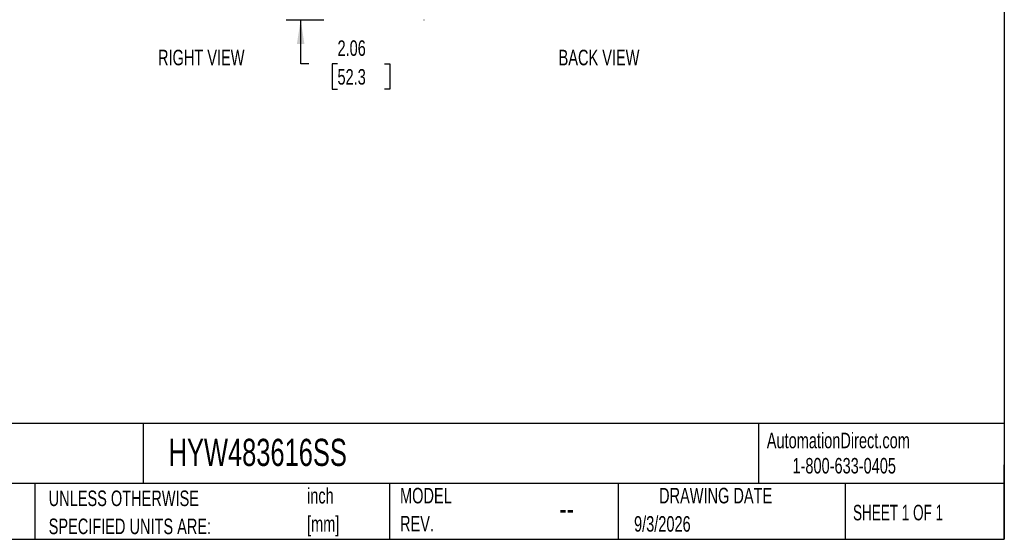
# Model space of a CAD drawing. Header units: inches. Extents: x 0.2 to 10.8, y 0.2 to 8.2.
# Tile 132 of 171: x 5.5 to 10.8, y 0.2 to 3. Entities that reach past the tile are written whole.
import ezdxf

# ---------------------------------------------------------------- set-up
doc = ezdxf.new("R2010")
doc.units = ezdxf.units.IN
doc.header["$MEASUREMENT"] = 0
for name, color, linetype in [('DIMENSIONS', 140, 'Continuous'), ('SLD-0', 179, 'Continuous'), ('TEXT', 140, 'Continuous')]:
    doc.layers.add(name, color=color, linetype=linetype)
doc.styles.add('SLDTEXTSTYLE0', font='TXT', dxfattribs={"width": 0.7})
doc.styles.add('SLDTEXTSTYLE1', font='TXT', dxfattribs={"width": 0.65})
doc.dimstyles.new('SLDDIMSTYLE1', dxfattribs={"dimtxt": 0.084961, "dimasz": 0.13, "dimexe": 0, "dimexo": 0.0625, "dimgap": 0.02124, "dimtad": 0, "dimtih": 1, "dimtoh": 1, "dimlfac": 20, "dimrnd": 1e-09, "dimzin": 12, "dimdsep": 46, "dimtxsty": 'SLDTEXTSTYLE0', "dimsah": 1, "dimcen": 0.09, "dimadec": 0, "dimazin": 3, "dimtfac": 1, "dimtmove": 0, "dimatfit": 0, "dimfxl": 0, "dimfrac": 2, "dimtolj": 1, "dimtzin": 12, "dimarcsym": 0})

# ---------------------------------------------------------------- blocks, each defined once
blk = doc.blocks.new('SW_NOTE_0_1')
at = {"layer": 'TEXT', "color": 0, "char_height": 0.08333, "attachment_point": 1, "style": 'SLDTEXTSTYLE0'}
for s, insert in [('inch', (0, 0.1074)), ('[mm]', (0, -0.0431))]:
    blk.add_mtext(s, dxfattribs=dict(at, insert=insert))
blk = doc.blocks.new('SW_NOTE_0_2')
at = {"layer": 'TEXT', "color": 0, "char_height": 0.083333, "attachment_point": 1, "style": 'SLDTEXTSTYLE0'}
for s, insert in [('UNLESS OTHERWISE', (0, 0.1074)), ('SPECIFIED UNITS ARE:', (0, -0.0431))]:
    blk.add_mtext(s, dxfattribs=dict(at, insert=insert))
blk = doc.blocks.new('SW_NOTE_0_7')
at = {"layer": 'TEXT', "color": 0, "char_height": 0.08333, "attachment_point": 1, "style": 'SLDTEXTSTYLE0'}
for s, insert in [('MODEL', (0, 0.1074)), ('REV.', (0, -0.0431))]:
    blk.add_mtext(s, dxfattribs=dict(at, insert=insert))
blk = doc.blocks.new('_D_16')
at = {"layer": 'DIMENSIONS'}
for p, q in [((6.9763, 3.1408), (6.9763, 3.3908)), ((6.9332, 3.1408), (7.1013, 3.1408)), ((6.8986, 3.0377), (7.1013, 3.0377)), ((6.9763, 2.8003), (6.9763, 3.0377)), ((7.0206, 2.8003), (6.9763, 2.8003)), ((7.1738, 2.8003), (7.1453, 2.8003)), ((7.1453, 2.8003), (7.1453, 2.6653)), ((7.4263, 2.8003), (7.4548, 2.8003)), ((7.4548, 2.8003), (7.4548, 2.6653)), ((7.1453, 2.6653), (7.1738, 2.6653)), ((7.4548, 2.6653), (7.4263, 2.6653))]:
    blk.add_line(p, q, dxfattribs=at)
for points in [[(6.9763, 3.1408), (6.9963, 3.2708), (6.9563, 3.2708)], [(6.9763, 3.0377), (6.9563, 2.9077), (6.9963, 2.9077)]]:
    blk.add_solid(points, dxfattribs=at)
at = {"layer": 'DIMENSIONS', "char_height": 0.08333, "attachment_point": 1, "style": 'SLDTEXTSTYLE0'}
for s, insert in [('2.06', (7.1738, 2.9268)), ('52.3', (7.1738, 2.7727))]:
    blk.add_mtext(s, dxfattribs=dict(at, insert=insert))

msp = doc.modelspace()

# ---------------------------------------------------------------- linework, layer by layer
at = {"layer": 'SLD-0', "linetype": 'Continuous', "lineweight": 25}
msp.add_line((7.636916, 3.0377208), (7.636916, 3.0348407), dxfattribs=at)
at = {"layer": 'TEXT'}
for p, q in [((10.75, 8.25), (10.75, 0.25)), ((10.75, 0.8711066), (0.25, 0.8711066)), ((6.13224, 0.8711066), (6.13224, 0.55)), ((9.4321015, 0.8711066), (9.4321015, 0.55)), ((10.75, 0.25), (10.75, 0.65)), ((10.75, 0.55), (0.25, 0.55)), ((5.5510951, 0.55), (5.5510951, 0.25)), ((7.4527822, 0.55), (7.4527822, 0.25)), ((8.6797446, 0.55), (8.6797446, 0.25)), ((9.89562, 0.55), (9.89562, 0.25)), ((0.25, 0.25), (10.75, 0.25))]:
    msp.add_line(p, q, dxfattribs=at)

# ---------------------------------------------------------------- block references
for name, p in [('SW_NOTE_0_1', (7.0103863, 0.4179018)), ('SW_NOTE_0_2', (5.6247688, 0.4042538)), ('SW_NOTE_0_7', (7.5091998, 0.4187192))]:
    msp.add_blockref(name, p, dxfattribs=at)

# ---------------------------------------------------------------- texts
at = {"layer": 'SLD-0', "char_height": 0.083333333, "attachment_point": 1, "style": 'SLDTEXTSTYLE0'}
for s, insert in [('AutomationDirect.com', (9.4761795, 0.8219107)), ('1-800-633-0405', (9.6138417, 0.686497))]:
    msp.add_mtext(s, dxfattribs=dict(at, insert=insert))
at = {"layer": 'TEXT'}
for s, insert, char_height, attachment_point, style in [('RIGHT VIEW', (6.443115, 2.876316), 0.08333333, 2, 'SLDTEXTSTYLE0'), ('BACK VIEW', (8.5763925, 2.876316), 0.08333333, 2, 'SLDTEXTSTYLE0'), ('HYW483616SS', (6.2680206, 0.7892674), 0.145833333, 1, 'SLDTEXTSTYLE0'), ('DRAWING DATE', (9.2017838, 0.5261415), 0.083333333, 2, 'SLDTEXTSTYLE0'), ('SHEET 1 OF 1', (9.9386333, 0.435098), 0.083333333, 1, 'SLDTEXTSTYLE1'), ('--', (8.3633068, 0.4768435), 0.125, 1, 'SLDTEXTSTYLE0'), ('9/3/2026', (8.7642838, 0.3743863), 0.08333333, 1, 'SLDTEXTSTYLE0')]:
    msp.add_mtext(s, dxfattribs=dict(at, insert=insert, char_height=char_height, attachment_point=attachment_point, style=style))

# ---------------------------------------------------------------- dimensions: what is measured, and where the dimension line sits
at = {"layer": 'DIMENSIONS'}
dim = msp.add_linear_dim(base=(6.9762937, 3.0377208), p1=(6.8832047, 3.1407708), p2=(6.8485742, 3.0377208), angle=90, dimstyle='SLDDIMSTYLE1', dxfattribs=at)
dim.commit()
dim.dimension.update_dxf_attribs({"geometry": '_D_16', "text_midpoint": (6.9762937, 2.8003291), "dimtype": 160})

doc.saveas('drawing.dxf')
